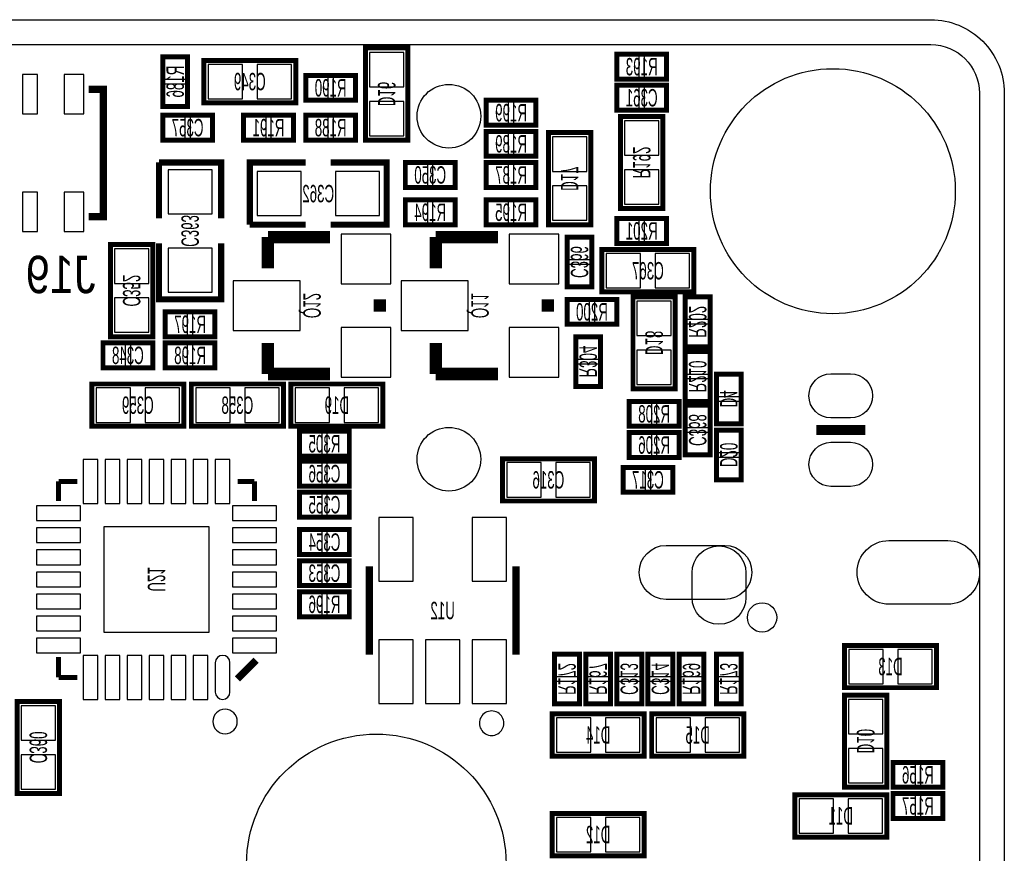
# Model space of a CAD drawing. Extents: x 0 to 3394, y 0 to 2205.
# Tile 7 of 7: x 2555 to 3346, y 1535 to 2205. Entities that reach past the tile are written whole.
import ezdxf
from ezdxf.enums import TextEntityAlignment as Align

# ---------------------------------------------------------------- set-up
doc = ezdxf.new("R2010")
doc.units = 0
for name, color, linetype in [('BG_OUTLINE', 12, 'CONTINUOUS'), ('BG_SILKSCREEN_BOTTOM', 150, 'CONTINUOUS'), ('PG_SILKSCREEN_BOTTOM', 150, 'CONTINUOUS'), ('PIN_SOLDERMASK_BOTTOM', 171, 'CONTINUOUS'), ('RD_SILKSCREEN_BOTTOM', 2, 'CONTINUOUS'), ('RKI_ALL', 2, 'CONTINUOUS')]:
    doc.layers.add(name, color=color, linetype=linetype)

msp = doc.modelspace()

# ---------------------------------------------------------------- linework, layer by layer
at = {"layer": 'BG_OUTLINE'}
msp.add_lwpolyline([(3287.4, 2204.72, -0.414214), (3346.46, 2145.67), (3346.46, 59.06, -0.414249), (3287.4, 0), (59.06, 0, -0.41426), (0, 59.06), (0, 2145.67, -0.414229), (59.06, 2204.72), (629.92, 2204.72, -0.414239), (669.29, 2165.35), (669.29, 2066.93, 0.414244), (728.35, 2007.87, 0.414203), (787.4, 2066.93), (787.4, 2165.35, -0.414224), (826.77, 2204.72)], format="xyb", close=True, dxfattribs=at)
msp.add_lwpolyline([(3346.46, 2145.67), (3346.46, 1948.82)], dxfattribs=at)
at = {"layer": 'PG_SILKSCREEN_BOTTOM'}
for points, const_width in [([(2670, 2135), (2670, 2175), (2690, 2175), (2690, 2135), (2670, 2135)], 4), ([(2833, 2182), (2833, 2108), (2867, 2108), (2867, 2182), (2833, 2182)], 4), ([(3035, 2177), (3075, 2177), (3075, 2157), (3035, 2157), (3035, 2177)], 4), ([(2777, 2172), (2703, 2172), (2703, 2138), (2777, 2138), (2777, 2172)], 4), ([(2785, 2160), (2825, 2160), (2825, 2140), (2785, 2140), (2785, 2160)], 4), ([(3035, 2152), (3075, 2152), (3075, 2132), (3035, 2132), (3035, 2152)], 4), ([(2610.559, 2148.814), (2622.37, 2148.814), (2622.37, 2046.452), (2610.559, 2046.452)], 5.906), ([(2970, 2120), (2930, 2120), (2930, 2140), (2970, 2140), (2970, 2120)], 4), ([(2710, 2108), (2670, 2108), (2670, 2128), (2710, 2128), (2710, 2108)], 4), ([(2775, 2108), (2735, 2108), (2735, 2128), (2775, 2128), (2775, 2108)], 4), ([(2825, 2108), (2785, 2108), (2785, 2128), (2825, 2128), (2825, 2108)], 4), ([(3072, 2053), (3072, 2127), (3038, 2127), (3038, 2053), (3072, 2053)], 4), ([(2930, 2115), (2970, 2115), (2970, 2095), (2930, 2095), (2930, 2115)], 4), ([(3014, 2040), (3014, 2114), (2980, 2114), (2980, 2040), (3014, 2040)], 4), ([(2717, 2045), (2717, 2090), (2667, 2090)], 5), ([(2667, 2090), (2667, 2045)], 5), ([(2785, 2090), (2740, 2090), (2740, 2040)], 5), ([(2805, 2040), (2850, 2040), (2850, 2090), (2805, 2090)], 5), ([(2865, 2090), (2905, 2090), (2905, 2070), (2865, 2070), (2865, 2090)], 4), ([(2930, 2090), (2970, 2090), (2970, 2070), (2930, 2070), (2930, 2090)], 4), ([(2905, 2040), (2865, 2040), (2865, 2060), (2905, 2060), (2905, 2040)], 4), ([(2930, 2060), (2970, 2060), (2970, 2040), (2930, 2040), (2930, 2060)], 4), ([(2740, 2040), (2785, 2040)], 5), ([(3035, 2045), (3075, 2045), (3075, 2025), (3035, 2025), (3035, 2045)], 4), ([(2754.5, 2005), (2754.5, 2030)], 10), ([(2754.5, 2030), (2804.5, 2030)], 10), ([(2889.5, 2005), (2889.5, 2030)], 10), ([(2889.5, 2030), (2939.5, 2030)], 10), ([(2667, 2025), (2667, 1980), (2717, 1980), (2717, 2025)], 5), ([(2995, 1990), (2995, 2030), (3015, 2030), (3015, 1990), (2995, 1990)], 4), ([(2662, 1950), (2662, 2024), (2628, 2024), (2628, 1950), (2662, 1950)], 4), ([(3097, 2020), (3023, 2020), (3023, 1986), (3097, 1986), (3097, 2020)], 4), ([(2844.5, 1980), (2844.5, 1970)], 10), ([(2979.5, 1980), (2979.5, 1970)], 10), ([(3035, 1960), (2995, 1960), (2995, 1980), (3035, 1980), (3035, 1960)], 4), ([(3048, 1982), (3048, 1908), (3082, 1908), (3082, 1982), (3048, 1982)], 4), ([(3110, 1982), (3110, 1942), (3090, 1942), (3090, 1982), (3110, 1982)], 4), ([(2712, 1950), (2672, 1950), (2672, 1970), (2712, 1970), (2712, 1950)], 4), ([(2622, 1945), (2662, 1945), (2662, 1925), (2622, 1925), (2622, 1945)], 4), ([(2712, 1925), (2672, 1925), (2672, 1945), (2712, 1945), (2712, 1925)], 4), ([(2754.5, 1945), (2754.5, 1920)], 10), ([(2889.5, 1945), (2889.5, 1920)], 10), ([(3022, 1950), (3022, 1910), (3002, 1910), (3002, 1950), (3022, 1950)], 4), ([(3090, 1898), (3090, 1938), (3110, 1938), (3110, 1898), (3090, 1898)], 4), ([(2754.5, 1920), (2804.5, 1920)], 10), ([(2889.5, 1920), (2939.5, 1920)], 10), ([(3135, 1920), (3135, 1880), (3115, 1880), (3115, 1920), (3135, 1920)], 4), ([(2687, 1912), (2613, 1912), (2613, 1878), (2687, 1878), (2687, 1912)], 4), ([(2693, 1878), (2767, 1878), (2767, 1912), (2693, 1912), (2693, 1878)], 4), ([(2773, 1878), (2847, 1878), (2847, 1912), (2773, 1912), (2773, 1878)], 4), ([(3085, 1878), (3045, 1878), (3045, 1898), (3085, 1898), (3085, 1878)], 4), ([(3090, 1855), (3090, 1895), (3110, 1895), (3110, 1855), (3090, 1855)], 4), ([(2820, 1854), (2780, 1854), (2780, 1874), (2820, 1874), (2820, 1854)], 4), ([(3115, 1835), (3115, 1875), (3135, 1875), (3135, 1835), (3115, 1835)], 4), ([(3195.315, 1875), (3234.685, 1875)], 7.874), ([(3085, 1853), (3045, 1853), (3045, 1873), (3085, 1873), (3085, 1853)], 4), ([(2780, 1850), (2820, 1850), (2820, 1830), (2780, 1830), (2780, 1850)], 4), ([(3017, 1852), (2943, 1852), (2943, 1818), (3017, 1818), (3017, 1852)], 4), ([(3040, 1845), (3080, 1845), (3080, 1825), (3040, 1825), (3040, 1845)], 4), ([(2586.26, 1833.74), (2586.26, 1818)], 3.941), ([(2586.26, 1833.74), (2601.429, 1833.74)], 3.941), ([(2743.74, 1833.74), (2730.22, 1833.74)], 3.941), ([(2743.74, 1833.74), (2743.74, 1818)], 3.941), ([(2780, 1825), (2820, 1825), (2820, 1805), (2780, 1805), (2780, 1825)], 4), ([(2780, 1795), (2820, 1795), (2820, 1775), (2780, 1775), (2780, 1795)], 4), ([(2780, 1770), (2820, 1770), (2820, 1750), (2780, 1750), (2780, 1770)], 4), ([(2835.945, 1765.433), (2835.945, 1694.567)], 5.906), ([(2954.055, 1694.567), (2954.055, 1765.433)], 5.906), ([(2820, 1725), (2780, 1725), (2780, 1745), (2820, 1745), (2820, 1725)], 4), ([(3218, 1668), (3292, 1668), (3292, 1702), (3218, 1702), (3218, 1668)], 4), ([(2586.26, 1676.26), (2586.26, 1692.531)], 3.941), ([(2985, 1655), (2985, 1695), (3005, 1695), (3005, 1655), (2985, 1655)], 4), ([(3010, 1655), (3010, 1695), (3030, 1695), (3030, 1655), (3010, 1655)], 4), ([(3035, 1655), (3035, 1695), (3055, 1695), (3055, 1655), (3035, 1655)], 4), ([(3060, 1655), (3060, 1695), (3080, 1695), (3080, 1655), (3060, 1655)], 4), ([(3085, 1655), (3085, 1695), (3105, 1695), (3105, 1655), (3085, 1655)], 4), ([(3115, 1655), (3115, 1695), (3135, 1695), (3135, 1655), (3115, 1655)], 4), ([(2729.999, 1675), (2745, 1690.001)], 6), ([(2586.26, 1676.26), (2601.429, 1676.26)], 3.941), ([(3218, 1662), (3218, 1588), (3252, 1588), (3252, 1662), (3218, 1662)], 4), ([(2553, 1657), (2553, 1583), (2587, 1583), (2587, 1657), (2553, 1657)], 4), ([(2983, 1613), (3057, 1613), (3057, 1647), (2983, 1647), (2983, 1613)], 4), ([(3137, 1647), (3063, 1647), (3063, 1613), (3137, 1613), (3137, 1647)], 4), ([(3257, 1608), (3297, 1608), (3297, 1588), (3257, 1588), (3257, 1608)], 4), ([(3178, 1548), (3252, 1548), (3252, 1582), (3178, 1582), (3178, 1548)], 4), ([(3257, 1583), (3297, 1583), (3297, 1563), (3257, 1563), (3257, 1583)], 4), ([(2983, 1533), (3057, 1533), (3057, 1567), (2983, 1567), (2983, 1533)], 4)]:
    msp.add_lwpolyline(points, dxfattribs=dict(at, const_width=const_width))
for points in [[(2729.96, 1640.827, 1), (2710.2762, 1640.8265, 1)], [(2944.212, 1639.449, 1), (2924.5282, 1639.4486, 1)]]:
    msp.add_lwpolyline(points, format="xyb", close=True, dxfattribs=at)
at = {"layer": 'PIN_SOLDERMASK_BOTTOM'}
for points in [[(2863.799, 2178.479), (2836.201, 2178.479), (2836.201, 2150.881), (2863.799, 2150.881)], [(2671.14, 2156.97), (2688.86, 2156.97), (2688.86, 2174.69), (2671.14, 2174.69)], [(2734.119, 2141.201), (2734.119, 2168.799), (2706.521, 2168.799), (2706.521, 2141.201)], [(2773.479, 2141.201), (2773.479, 2168.799), (2745.881, 2168.799), (2745.881, 2141.201)], [(3035.31, 2175.86), (3035.31, 2158.14), (3053.03, 2158.14), (3053.03, 2175.86)], [(3056.97, 2175.86), (3056.97, 2158.14), (3074.69, 2158.14), (3074.69, 2175.86)], [(2569.221, 2129.129), (2569.221, 2160.625), (2557.41, 2160.625), (2557.41, 2129.129)], [(2606.622, 2129.129), (2606.622, 2160.625), (2590.874, 2160.625), (2590.874, 2129.129)], [(2671.14, 2135.31), (2688.86, 2135.31), (2688.86, 2153.03), (2671.14, 2153.03)], [(2785.31, 2158.86), (2785.31, 2141.14), (2803.03, 2141.14), (2803.03, 2158.86)], [(2806.97, 2158.86), (2806.97, 2141.14), (2824.69, 2141.14), (2824.69, 2158.86)], [(3035.31, 2150.86), (3035.31, 2133.14), (3053.03, 2133.14), (3053.03, 2150.86)], [(3056.97, 2150.86), (3056.97, 2133.14), (3074.69, 2133.14), (3074.69, 2150.86)], [(2863.799, 2139.119), (2836.201, 2139.119), (2836.201, 2111.521), (2863.799, 2111.521)], [(2948.03, 2121.14), (2948.03, 2138.86), (2930.31, 2138.86), (2930.31, 2121.14)], [(2969.69, 2121.14), (2969.69, 2138.86), (2951.97, 2138.86), (2951.97, 2121.14)], [(2688.03, 2109.14), (2688.03, 2126.86), (2670.31, 2126.86), (2670.31, 2109.14)], [(2709.69, 2109.14), (2709.69, 2126.86), (2691.97, 2126.86), (2691.97, 2109.14)], [(2753.03, 2109.14), (2753.03, 2126.86), (2735.31, 2126.86), (2735.31, 2109.14)], [(2774.69, 2109.14), (2774.69, 2126.86), (2756.97, 2126.86), (2756.97, 2109.14)], [(2803.03, 2109.14), (2803.03, 2126.86), (2785.31, 2126.86), (2785.31, 2109.14)], [(2824.69, 2109.14), (2824.69, 2126.86), (2806.97, 2126.86), (2806.97, 2109.14)], [(3041.201, 2095.881), (3068.799, 2095.881), (3068.799, 2123.479), (3041.201, 2123.479)], [(2930.31, 2113.86), (2930.31, 2096.14), (2948.03, 2096.14), (2948.03, 2113.86)], [(2951.97, 2113.86), (2951.97, 2096.14), (2969.69, 2096.14), (2969.69, 2113.86)], [(2983.201, 2082.881), (3010.799, 2082.881), (3010.799, 2110.479), (2983.201, 2110.479)], [(2709.715, 2084.215), (2674.285, 2084.215), (2674.285, 2048.785), (2709.715, 2048.785)], [(2745.785, 2082.715), (2745.785, 2047.285), (2781.215, 2047.285), (2781.215, 2082.715)], [(2808.785, 2082.715), (2808.785, 2047.285), (2844.215, 2047.285), (2844.215, 2082.715)], [(2865.31, 2088.86), (2865.31, 2071.14), (2883.03, 2071.14), (2883.03, 2088.86)], [(2886.97, 2088.86), (2886.97, 2071.14), (2904.69, 2071.14), (2904.69, 2088.86)], [(2930.31, 2088.86), (2930.31, 2071.14), (2948.03, 2071.14), (2948.03, 2088.86)], [(2951.97, 2088.86), (2951.97, 2071.14), (2969.69, 2071.14), (2969.69, 2088.86)], [(3041.201, 2056.521), (3068.799, 2056.521), (3068.799, 2084.119), (3041.201, 2084.119)], [(2569.221, 2034.641), (2569.221, 2066.137), (2557.41, 2066.137), (2557.41, 2034.641)], [(2606.622, 2034.641), (2606.622, 2066.137), (2590.874, 2066.137), (2590.874, 2034.641)], [(2983.201, 2043.521), (3010.799, 2043.521), (3010.799, 2071.119), (2983.201, 2071.119)], [(2883.03, 2041.14), (2883.03, 2058.86), (2865.31, 2058.86), (2865.31, 2041.14)], [(2904.69, 2041.14), (2904.69, 2058.86), (2886.97, 2058.86), (2886.97, 2041.14)], [(2930.31, 2058.86), (2930.31, 2041.14), (2948.03, 2041.14), (2948.03, 2058.86)], [(2951.97, 2058.86), (2951.97, 2041.14), (2969.69, 2041.14), (2969.69, 2058.86)], [(3035.31, 2043.86), (3035.31, 2026.14), (3053.03, 2026.14), (3053.03, 2043.86)], [(3056.97, 2043.86), (3056.97, 2026.14), (3074.69, 2026.14), (3074.69, 2043.86)], [(2853.47, 2032.47), (2813.53, 2032.47), (2813.53, 1992.53), (2853.47, 1992.53)], [(2988.47, 2032.47), (2948.53, 2032.47), (2948.53, 1992.53), (2988.47, 1992.53)], [(2996.14, 2011.97), (3013.86, 2011.97), (3013.86, 2029.69), (2996.14, 2029.69)], [(2631.201, 1992.881), (2658.799, 1992.881), (2658.799, 2020.479), (2631.201, 2020.479)], [(2709.715, 2021.215), (2674.285, 2021.215), (2674.285, 1985.785), (2709.715, 1985.785)], [(3054.119, 1989.201), (3054.119, 2016.799), (3026.521, 2016.799), (3026.521, 1989.201)], [(3093.479, 1989.201), (3093.479, 2016.799), (3065.881, 2016.799), (3065.881, 1989.201)], [(2996.14, 1990.31), (3013.86, 1990.31), (3013.86, 2008.03), (2996.14, 2008.03)], [(2780.47, 1994.97), (2726.53, 1994.97), (2726.53, 1955.03), (2780.47, 1955.03)], [(2915.47, 1994.97), (2861.53, 1994.97), (2861.53, 1955.03), (2915.47, 1955.03)], [(2631.201, 1953.521), (2658.799, 1953.521), (2658.799, 1981.119), (2631.201, 1981.119)], [(3013.03, 1961.14), (3013.03, 1978.86), (2995.31, 1978.86), (2995.31, 1961.14)], [(3034.69, 1961.14), (3034.69, 1978.86), (3016.97, 1978.86), (3016.97, 1961.14)], [(3108.86, 1981.69), (3091.14, 1981.69), (3091.14, 1963.97), (3108.86, 1963.97)], [(3078.799, 1978.479), (3051.201, 1978.479), (3051.201, 1950.881), (3078.799, 1950.881)], [(2690.03, 1951.14), (2690.03, 1968.86), (2672.31, 1968.86), (2672.31, 1951.14)], [(2711.69, 1951.14), (2711.69, 1968.86), (2693.97, 1968.86), (2693.97, 1951.14)], [(2853.47, 1957.47), (2813.53, 1957.47), (2813.53, 1917.53), (2853.47, 1917.53)], [(2988.47, 1957.47), (2948.53, 1957.47), (2948.53, 1917.53), (2988.47, 1917.53)], [(3108.86, 1960.03), (3091.14, 1960.03), (3091.14, 1942.31), (3108.86, 1942.31)], [(3020.86, 1949.69), (3003.14, 1949.69), (3003.14, 1931.97), (3020.86, 1931.97)], [(2622.31, 1943.86), (2622.31, 1926.14), (2640.03, 1926.14), (2640.03, 1943.86)], [(2643.97, 1943.86), (2643.97, 1926.14), (2661.69, 1926.14), (2661.69, 1943.86)], [(2690.03, 1926.14), (2690.03, 1943.86), (2672.31, 1943.86), (2672.31, 1926.14)], [(2711.69, 1926.14), (2711.69, 1943.86), (2693.97, 1943.86), (2693.97, 1926.14)], [(3078.799, 1939.119), (3051.201, 1939.119), (3051.201, 1911.521), (3078.799, 1911.521)], [(3091.14, 1919.97), (3108.86, 1919.97), (3108.86, 1937.69), (3091.14, 1937.69)], [(3020.86, 1928.03), (3003.14, 1928.03), (3003.14, 1910.31), (3020.86, 1910.31)], [(3091.14, 1898.31), (3108.86, 1898.31), (3108.86, 1916.03), (3091.14, 1916.03)], [(3133.86, 1919.69), (3116.14, 1919.69), (3116.14, 1901.97), (3133.86, 1901.97)], [(2644.119, 1881.201), (2644.119, 1908.799), (2616.521, 1908.799), (2616.521, 1881.201)], [(2683.479, 1881.201), (2683.479, 1908.799), (2655.881, 1908.799), (2655.881, 1881.201)], [(2696.521, 1908.799), (2696.521, 1881.201), (2724.119, 1881.201), (2724.119, 1908.799)], [(2735.881, 1908.799), (2735.881, 1881.201), (2763.479, 1881.201), (2763.479, 1908.799)], [(2776.521, 1908.799), (2776.521, 1881.201), (2804.119, 1881.201), (2804.119, 1908.799)], [(2815.881, 1908.799), (2815.881, 1881.201), (2843.479, 1881.201), (2843.479, 1908.799)], [(3063.03, 1879.14), (3063.03, 1896.86), (3045.31, 1896.86), (3045.31, 1879.14)], [(3084.69, 1879.14), (3084.69, 1896.86), (3066.97, 1896.86), (3066.97, 1879.14)], [(3091.14, 1876.97), (3108.86, 1876.97), (3108.86, 1894.69), (3091.14, 1894.69)], [(3133.86, 1898.03), (3116.14, 1898.03), (3116.14, 1880.31), (3133.86, 1880.31)], [(2798.03, 1855.14), (2798.03, 1872.86), (2780.31, 1872.86), (2780.31, 1855.14)], [(2819.69, 1855.14), (2819.69, 1872.86), (2801.97, 1872.86), (2801.97, 1855.14)], [(3063.03, 1854.14), (3063.03, 1871.86), (3045.31, 1871.86), (3045.31, 1854.14)], [(3084.69, 1854.14), (3084.69, 1871.86), (3066.97, 1871.86), (3066.97, 1854.14)], [(3091.14, 1855.31), (3108.86, 1855.31), (3108.86, 1873.03), (3091.14, 1873.03)], [(3116.14, 1856.97), (3133.86, 1856.97), (3133.86, 1874.69), (3116.14, 1874.69)], [(3116.14, 1835.31), (3133.86, 1835.31), (3133.86, 1853.03), (3116.14, 1853.03)], [(2605.9445, 1816.0235), (2617.7555, 1816.0235), (2617.7555, 1851.4565), (2605.9445, 1851.4565)], [(2623.6655, 1816.0235), (2635.4765, 1816.0235), (2635.4765, 1851.4565), (2623.6655, 1851.4565)], [(2641.3745, 1816.0235), (2653.1855, 1816.0235), (2653.1855, 1851.4565), (2641.3745, 1851.4565)], [(2659.0945, 1816.0235), (2670.9055, 1816.0235), (2670.9055, 1851.4565), (2659.0945, 1851.4565)], [(2676.8145, 1816.0235), (2688.6255, 1816.0235), (2688.6255, 1851.4565), (2676.8145, 1851.4565)], [(2694.5235, 1816.0235), (2706.3345, 1816.0235), (2706.3345, 1851.4565), (2694.5235, 1851.4565)], [(2712.2445, 1816.0235), (2724.0555, 1816.0235), (2724.0555, 1851.4565), (2712.2445, 1851.4565)], [(2780.31, 1848.86), (2780.31, 1831.14), (2798.03, 1831.14), (2798.03, 1848.86)], [(2801.97, 1848.86), (2801.97, 1831.14), (2819.69, 1831.14), (2819.69, 1848.86)], [(2974.119, 1821.201), (2974.119, 1848.799), (2946.521, 1848.799), (2946.521, 1821.201)], [(3013.479, 1821.201), (3013.479, 1848.799), (2985.881, 1848.799), (2985.881, 1821.201)], [(3040.31, 1843.86), (3040.31, 1826.14), (3058.03, 1826.14), (3058.03, 1843.86)], [(3061.97, 1843.86), (3061.97, 1826.14), (3079.69, 1826.14), (3079.69, 1843.86)], [(2780.31, 1823.86), (2780.31, 1806.14), (2798.03, 1806.14), (2798.03, 1823.86)], [(2801.97, 1823.86), (2801.97, 1806.14), (2819.69, 1806.14), (2819.69, 1823.86)], [(2568.5435, 1802.2445), (2603.9765, 1802.2445), (2603.9765, 1814.0555), (2568.5435, 1814.0555)], [(2726.0235, 1802.2445), (2761.4565, 1802.2445), (2761.4565, 1814.0555), (2726.0235, 1814.0555)], [(2871.397, 1753.612), (2871.397, 1804.813), (2843.799, 1804.813), (2843.799, 1753.612)], [(2946.201, 1753.612), (2946.201, 1804.813), (2918.603, 1804.813), (2918.603, 1753.612)], [(2622.677, 1712.677), (2707.323, 1712.677), (2707.323, 1797.323), (2622.677, 1797.323)], [(2568.5435, 1784.5235), (2603.9765, 1784.5235), (2603.9765, 1796.3345), (2568.5435, 1796.3345)], [(2726.0235, 1784.5235), (2761.4565, 1784.5235), (2761.4565, 1796.3345), (2726.0235, 1796.3345)], [(2780.31, 1793.86), (2780.31, 1776.14), (2798.03, 1776.14), (2798.03, 1793.86)], [(2801.97, 1793.86), (2801.97, 1776.14), (2819.69, 1776.14), (2819.69, 1793.86)], [(2568.5435, 1766.8145), (2603.9765, 1766.8145), (2603.9765, 1778.6255), (2568.5435, 1778.6255)], [(2726.0235, 1766.8145), (2761.4565, 1766.8145), (2761.4565, 1778.6255), (2726.0235, 1778.6255)], [(2780.31, 1768.86), (2780.31, 1751.14), (2798.03, 1751.14), (2798.03, 1768.86)], [(2801.97, 1768.86), (2801.97, 1751.14), (2819.69, 1751.14), (2819.69, 1768.86)], [(2568.5435, 1749.0945), (2603.9765, 1749.0945), (2603.9765, 1760.9055), (2568.5435, 1760.9055)], [(2726.0235, 1749.0945), (2761.4565, 1749.0945), (2761.4565, 1760.9055), (2726.0235, 1760.9055)], [(2568.5435, 1731.3745), (2603.9765, 1731.3745), (2603.9765, 1743.1855), (2568.5435, 1743.1855)], [(2726.0235, 1731.3745), (2761.4565, 1731.3745), (2761.4565, 1743.1855), (2726.0235, 1743.1855)], [(2798.03, 1726.14), (2798.03, 1743.86), (2780.31, 1743.86), (2780.31, 1726.14)], [(2819.69, 1726.14), (2819.69, 1743.86), (2801.97, 1743.86), (2801.97, 1726.14)], [(2568.5435, 1713.6655), (2603.9765, 1713.6655), (2603.9765, 1725.4765), (2568.5435, 1725.4765)], [(2726.0235, 1713.6655), (2761.4565, 1713.6655), (2761.4565, 1725.4765), (2726.0235, 1725.4765)], [(2568.5435, 1695.9445), (2603.9765, 1695.9445), (2603.9765, 1707.7555), (2568.5435, 1707.7555)], [(2726.0235, 1695.9445), (2761.4565, 1695.9445), (2761.4565, 1707.7555), (2726.0235, 1707.7555)], [(2871.397, 1655.186), (2871.397, 1706.387), (2843.799, 1706.387), (2843.799, 1655.186)], [(2908.799, 1655.186), (2908.799, 1706.387), (2881.201, 1706.387), (2881.201, 1655.186)], [(2946.201, 1655.186), (2946.201, 1706.387), (2918.603, 1706.387), (2918.603, 1655.186)], [(2605.9445, 1658.5435), (2617.7555, 1658.5435), (2617.7555, 1693.9765), (2605.9445, 1693.9765)], [(2623.6655, 1658.5435), (2635.4765, 1658.5435), (2635.4765, 1693.9765), (2623.6655, 1693.9765)], [(2641.3745, 1658.5435), (2653.1855, 1658.5435), (2653.1855, 1693.9765), (2641.3745, 1693.9765)], [(2659.0945, 1658.5435), (2670.9055, 1658.5435), (2670.9055, 1693.9765), (2659.0945, 1693.9765)], [(2676.8145, 1658.5435), (2688.6255, 1658.5435), (2688.6255, 1693.9765), (2676.8145, 1693.9765)], [(2694.5235, 1658.5435), (2706.3345, 1658.5435), (2706.3345, 1693.9765), (2694.5235, 1693.9765)], [(2986.14, 1676.97), (3003.86, 1676.97), (3003.86, 1694.69), (2986.14, 1694.69)], [(3011.14, 1676.97), (3028.86, 1676.97), (3028.86, 1694.69), (3011.14, 1694.69)], [(3036.14, 1676.97), (3053.86, 1676.97), (3053.86, 1694.69), (3036.14, 1694.69)], [(3061.14, 1676.97), (3078.86, 1676.97), (3078.86, 1694.69), (3061.14, 1694.69)], [(3086.14, 1676.97), (3103.86, 1676.97), (3103.86, 1694.69), (3086.14, 1694.69)], [(3116.14, 1676.97), (3133.86, 1676.97), (3133.86, 1694.69), (3116.14, 1694.69)], [(3221.521, 1698.799), (3221.521, 1671.201), (3249.119, 1671.201), (3249.119, 1698.799)], [(3260.881, 1698.799), (3260.881, 1671.201), (3288.479, 1671.201), (3288.479, 1698.799)], [(2986.14, 1655.31), (3003.86, 1655.31), (3003.86, 1673.03), (2986.14, 1673.03)], [(3011.14, 1655.31), (3028.86, 1655.31), (3028.86, 1673.03), (3011.14, 1673.03)], [(3036.14, 1655.31), (3053.86, 1655.31), (3053.86, 1673.03), (3036.14, 1673.03)], [(3061.14, 1655.31), (3078.86, 1655.31), (3078.86, 1673.03), (3061.14, 1673.03)], [(3086.14, 1655.31), (3103.86, 1655.31), (3103.86, 1673.03), (3086.14, 1673.03)], [(3116.14, 1655.31), (3133.86, 1655.31), (3133.86, 1673.03), (3116.14, 1673.03)], [(3248.799, 1658.479), (3221.201, 1658.479), (3221.201, 1630.881), (3248.799, 1630.881)], [(2583.799, 1653.479), (2556.201, 1653.479), (2556.201, 1625.881), (2583.799, 1625.881)], [(2986.521, 1643.799), (2986.521, 1616.201), (3014.119, 1616.201), (3014.119, 1643.799)], [(3025.881, 1643.799), (3025.881, 1616.201), (3053.479, 1616.201), (3053.479, 1643.799)], [(3094.119, 1616.201), (3094.119, 1643.799), (3066.521, 1643.799), (3066.521, 1616.201)], [(3133.479, 1616.201), (3133.479, 1643.799), (3105.881, 1643.799), (3105.881, 1616.201)], [(3248.799, 1619.119), (3221.201, 1619.119), (3221.201, 1591.521), (3248.799, 1591.521)], [(2583.799, 1614.119), (2556.201, 1614.119), (2556.201, 1586.521), (2583.799, 1586.521)], [(3257.31, 1606.86), (3257.31, 1589.14), (3275.03, 1589.14), (3275.03, 1606.86)], [(3278.97, 1606.86), (3278.97, 1589.14), (3296.69, 1589.14), (3296.69, 1606.86)], [(3181.521, 1578.799), (3181.521, 1551.201), (3209.119, 1551.201), (3209.119, 1578.799)], [(3220.881, 1578.799), (3220.881, 1551.201), (3248.479, 1551.201), (3248.479, 1578.799)], [(3257.31, 1581.86), (3257.31, 1564.14), (3275.03, 1564.14), (3275.03, 1581.86)], [(3278.97, 1581.86), (3278.97, 1564.14), (3296.69, 1564.14), (3296.69, 1581.86)], [(2986.521, 1563.799), (2986.521, 1536.201), (3014.119, 1536.201), (3014.119, 1563.799)], [(3025.881, 1563.799), (3025.881, 1536.201), (3053.479, 1536.201), (3053.479, 1563.799)]]:
    msp.add_lwpolyline(points, close=True, dxfattribs=at)
for points in [[(3222.874, 1884.8425), (3207.126, 1884.8425, -1), (3207.126, 1920.2755), (3222.874, 1920.2755, -1)], [(3222.874, 1829.7245), (3207.126, 1829.7245, -1), (3207.126, 1865.1575), (3222.874, 1865.1575, -1)], [(3074.606, 1782.2825), (3121.85, 1782.2825, -1), (3121.85, 1738.9755), (3074.606, 1738.9755, -1)], [(3138.7785, 1760.2355), (3138.7785, 1740.5505, -1), (3095.4715, 1740.5505), (3095.4715, 1760.2355, -1)], [(3253.74, 1786.2195), (3300.984, 1786.2195, -1), (3300.984, 1735.0385), (3253.74, 1735.0385, -1)], [(2712.2445, 1688.071), (2712.2445, 1664.449, 1), (2724.0555, 1664.449), (2724.0555, 1688.071, 1)]]:
    msp.add_lwpolyline(points, format="xyb", close=True, dxfattribs=at)
for centre, radius in [((3208.66, 2066.93), 98.425), ((2900, 2127.165), 25.5905), ((2900, 1851.575), 25.5905), ((3151.771, 1724.408), 11.811), ((2841.677, 1526.39), 104.3305)]:
    msp.add_circle(centre, radius, dxfattribs=at)
at = {"layer": 'RKI_ALL'}
msp.add_lwpolyline([(59.049, 2184.72), (629.923, 2184.72, -0.414195), (649.291, 2165.352), (649.291, 2066.924, 0.414194), (728.345, 1987.87), (728.351, 1987.87, 0.414182), (807.402, 2066.924), (807.402, 2165.352, -0.414194), (826.77, 2184.72), (3287.409, 2184.72, -0.414164), (3326.461, 2145.668), (3326.461, 59.055, -0.414188), (3287.406, 20), (59.052, 20, -0.414163), (20, 59.052), (20, 2145.669, -0.414162)], format="xyb", close=True, dxfattribs=at)

# ---------------------------------------------------------------- texts
at = {"layer": 'BG_SILKSCREEN_BOTTOM', "text_generation_flag": 2, "width": 0.866667}
msp.add_text('J19', height=30, dxfattribs=at).set_placement((2616, 1985))
at = {"layer": 'RD_SILKSCREEN_BOTTOM', "text_generation_flag": 2, "width": 0.571429}
for s, p in [('R193', (3055, 2160)), ('C349', (2740, 2148)), ('R190', (2805, 2143)), ('C361', (3055, 2135)), ('R199', (2950, 2123)), ('C357', (2690, 2111)), ('R191', (2755, 2111)), ('R188', (2805, 2111)), ('R189', (2950, 2098)), ('C350', (2885, 2073)), ('R187', (2950, 2073)), ('C362', (2795, 2058)), ('R194', (2885, 2043)), ('R195', (2950, 2043)), ('R201', (3055, 2028)), ('C367', (3060, 1996)), ('R200', (3015, 1963)), ('R197', (2692, 1953)), ('C348', (2642, 1928)), ('R198', (2692, 1928)), ('C359', (2650, 1888)), ('C358', (2730, 1888)), ('D19', (2810, 1888)), ('R208', (3065, 1881)), ('R305', (2800, 1857)), ('R206', (3065, 1856)), ('C356', (2800, 1833)), ('C316', (2980, 1828)), ('C317', (3060, 1828)), ('C355', (2800, 1808)), ('C354', (2800, 1778)), ('C353', (2800, 1753)), ('R196', (2800, 1728)), ('U12', (2895, 1723)), ('D13', (3255, 1678)), ('D14', (3020, 1623)), ('D15', (3100, 1623)), ('R156', (3277, 1591)), ('R157', (3277, 1566)), ('D11', (3215, 1558)), ('D12', (3020, 1543))]:
    msp.add_text(s, height=14, dxfattribs=at).set_placement(p, align=Align.CENTER)
for s, rotation, p in [('R186', 90, (2687, 2154.983)), ('D16', 270, (2843, 2145.017)), ('R192', 270, (3048, 2090.017)), ('D17', 270, (2990, 2077.017)), ('C363', 270, (2685, 2035.017)), ('C366', 270, (2998, 2010.017)), ('C352', 270, (2638, 1987.017)), ('Q12', 270, (2783, 1975.017)), ('Q11', 270, (2918, 1975.017)), ('R202', 270, (3093, 1962.017)), ('D18', 270, (3058, 1945.017)), ('R304', 270, (3005, 1930.017)), ('R210', 270, (3093, 1918.017)), ('D4', 270, (3118, 1900.017)), ('C368', 270, (3093, 1875.017)), ('D20', 270, (3118, 1855.017)), ('U21', 270, (2658, 1755.017)), ('R172', 270, (2988, 1675.017)), ('R167', 270, (3013, 1675.017)), ('C313', 270, (3038, 1675.017)), ('C314', 270, (3063, 1675.017)), ('R169', 270, (3088, 1675.017)), ('R173', 270, (3118, 1675.017)), ('C360', 270, (2563, 1620.017)), ('D10', 270, (3228, 1625.017))]:
    msp.add_text(s, height=14, rotation=rotation, dxfattribs=at).set_placement(p, align=Align.CENTER)

doc.saveas('drawing.dxf')
